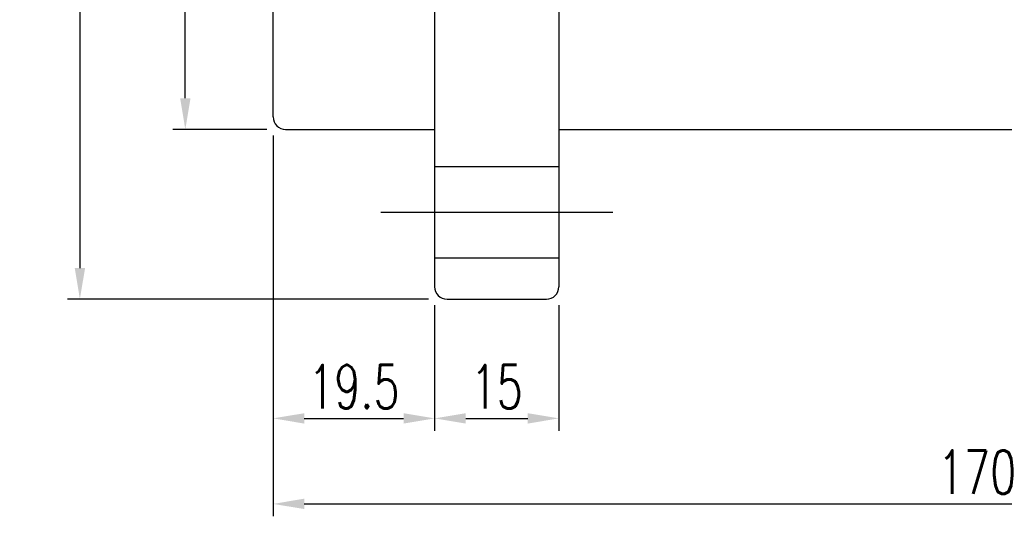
# Model space of a CAD drawing. Header units: millimetres. Extents: x -149 to 227, y -58 to 145.
# Tile 2 of 59: x 3 to 122, y -36 to 24. Entities that reach past the tile are written whole.
import ezdxf

# ---------------------------------------------------------------- set-up
doc = ezdxf.new("R2010")
doc.units = ezdxf.units.MM
doc.header["$LTSCALE"] = 0.2
doc.layers.get('0').update_dxf_attribs({"linetype": 'CONTINUOUS'})
doc.layers.get('Defpoints').update_dxf_attribs({"linetype": 'CONTINUOUS'})
doc.styles.add('DIM-7', font='SIMPLEX.shx', dxfattribs={"width": 0.7, "bigfont": 'chineset.shx'})
doc.dimstyles.new('CNS', dxfattribs={"dimtxt": 3.5, "dimasz": 2.5, "dimexe": 1, "dimexo": 1.5, "dimgap": 0.09, "dimtad": 0, "dimdsep": 46, "dimtxsty": 'DIM-7', "dimcen": 0.09, "dimclrd": 1, "dimclre": 1, "dimclrt": 4, "dimadec": 0, "dimazin": 0, "dimtfac": 1, "dimtix": 1, "dimtmove": 2, "dimatfit": 3, "dimfxl": 1, "dimtvp": 0.971429, "dimtolj": 1, "dimarcsym": 0})

# ---------------------------------------------------------------- blocks, each defined once
blk = doc.blocks.new('*D19')
at = {"color": 4, "lineweight": -2, "transparency": 16777216}
for p, q in [((33.92, 10.43), (33.92, -25.22)), ((53.42, -10.07), (53.42, -25.22)), ((37.67, -23.72), (49.67, -23.72))]:
    blk.add_line(p, q, dxfattribs=at)
at = {"color": 4, "transparency": 16777216}
for points in [[(37.67, -23.1), (37.67, -24.35), (33.92, -23.72)], [(49.67, -23.1), (49.67, -24.35), (53.42, -23.72)]]:
    blk.add_solid(points, dxfattribs=at)
at = {"layer": 'Defpoints', "color": 0, "transparency": 16777216}
for p in [(33.92, 12.68), (53.42, -7.82), (53.42, -23.72)]:
    blk.add_point(p, dxfattribs=at)
at = {"color": 4, "transparency": 16777216, "insert": (43.67, -19.9), "char_height": 5.25, "attachment_point": 5, "style": 'DIM-7'}
blk.add_mtext('\\A1;19.5', dxfattribs=at)
blk = doc.blocks.new('*D20')
at = {"color": 4, "lineweight": -2, "transparency": 16777216}
for p, q in [((53.42, -10.07), (53.42, -25.22)), ((68.42, -10.07), (68.42, -25.22)), ((57.17, -23.72), (64.67, -23.72))]:
    blk.add_line(p, q, dxfattribs=at)
at = {"color": 4, "transparency": 16777216}
for points in [[(57.17, -23.1), (57.17, -24.35), (53.42, -23.72)], [(64.67, -23.1), (64.67, -24.35), (68.42, -23.72)]]:
    blk.add_solid(points, dxfattribs=at)
at = {"layer": 'Defpoints', "color": 0, "transparency": 16777216}
for p in [(53.42, -7.82), (68.42, -7.82), (68.42, -23.72)]:
    blk.add_point(p, dxfattribs=at)
at = {"color": 4, "transparency": 16777216, "insert": (60.92, -19.9), "char_height": 5.25, "attachment_point": 5, "style": 'DIM-7'}
blk.add_mtext('\\A1;15', dxfattribs=at)
blk = doc.blocks.new('*D21')
at = {"color": 4, "lineweight": -2, "transparency": 16777216}
for p, q in [((33.92, 10.43), (33.92, -35.55)), ((203.92, 10.43), (203.92, -35.55)), ((37.67, -34.05), (200.17, -34.05))]:
    blk.add_line(p, q, dxfattribs=at)
at = {"color": 4, "transparency": 16777216}
for points in [[(37.67, -33.42), (37.67, -34.67), (33.92, -34.05)], [(200.17, -33.42), (200.17, -34.67), (203.92, -34.05)]]:
    blk.add_solid(points, dxfattribs=at)
at = {"layer": 'Defpoints', "color": 0, "transparency": 16777216}
for p in [(33.92, 12.68), (203.92, 12.68), (203.92, -34.05)]:
    blk.add_point(p, dxfattribs=at)
at = {"color": 4, "transparency": 16777216, "insert": (118.92, -30.22), "char_height": 5.25, "attachment_point": 5, "style": 'DIM-7'}
blk.add_mtext('\\A1;170', dxfattribs=at)
blk = doc.blocks.new('*D23')
at = {"color": 4, "lineweight": -2, "transparency": 16777216}
for p, q in [((33.17, 84.18), (21.81, 84.18)), ((23.31, 14.93), (23.31, 80.43)), ((33.17, 11.18), (21.81, 11.18))]:
    blk.add_line(p, q, dxfattribs=at)
at = {"color": 4, "transparency": 16777216}
for points in [[(22.69, 80.43), (23.94, 80.43), (23.31, 84.18)], [(22.69, 14.93), (23.94, 14.93), (23.31, 11.18)]]:
    blk.add_solid(points, dxfattribs=at)
at = {"layer": 'Defpoints', "color": 0, "transparency": 16777216}
for p in [(23.31, 84.18), (35.42, 84.18), (35.42, 11.18)]:
    blk.add_point(p, dxfattribs=at)
at = {"color": 4, "transparency": 16777216, "insert": (19.49, 47.68), "char_height": 5.25, "attachment_point": 5, "rotation": 90, "style": 'DIM-7'}
blk.add_mtext('\\A1;%%C73', dxfattribs=at)
blk = doc.blocks.new('*D24')
at = {"color": 4, "lineweight": -2, "transparency": 16777216}
for p, q in [((52.67, 104.68), (9.08, 104.68)), ((10.58, 100.93), (10.58, -5.57)), ((52.67, -9.32), (9.08, -9.32))]:
    blk.add_line(p, q, dxfattribs=at)
at = {"color": 4, "transparency": 16777216}
for points in [[(9.96, 100.93), (11.21, 100.93), (10.58, 104.68)], [(9.96, -5.57), (11.21, -5.57), (10.58, -9.32)]]:
    blk.add_solid(points, dxfattribs=at)
at = {"layer": 'Defpoints', "color": 0, "transparency": 16777216}
for p in [(54.92, 104.68), (10.58, -9.32), (54.92, -9.32)]:
    blk.add_point(p, dxfattribs=at)
at = {"color": 4, "transparency": 16777216, "insert": (6.76, 47.68), "char_height": 5.25, "attachment_point": 5, "rotation": 90, "style": 'DIM-7'}
blk.add_mtext('\\A1;%%C114', dxfattribs=at)

msp = doc.modelspace()

# ---------------------------------------------------------------- linework, layer by layer
for p, q in [((53.415, 103.175), (53.415, -7.825)), ((68.415, 103.175), (68.415, -7.825)), ((33.915, 12.675), (33.915, 82.675)), ((35.415, 11.175), (53.415, 11.175)), ((68.415, 11.175), (202.415, 11.175)), ((53.415, 6.675), (68.415, 6.675)), ((46.915, 1.175), (74.915, 1.175)), ((53.415, -4.325), (68.415, -4.325)), ((54.915, -9.325), (66.915, -9.325))]:
    msp.add_line(p, q)
for centre, start, end in [((35.415, 12.675), 180, 270), ((54.915, -7.825), 180, 270), ((66.915, -7.825), 270, 0)]:
    msp.add_arc(centre, 1.5, start, end)

# ---------------------------------------------------------------- dimensions: what is measured, and where the dimension line sits
for base, p1, p2, picture, middle in [((10.583, -9.325), (54.915, 104.675), (54.915, -9.325), '*D24', (6.758, 47.675)), ((23.314, 84.175), (35.415, 11.175), (35.415, 84.175), '*D23', (19.489, 47.675))]:
    dim = msp.add_linear_dim(base=base, p1=p1, p2=p2, angle=90, text='%%C<>', dimstyle='CNS', override={"dimscale": 1.5, "dimgap": 0.8, "dimtad": 1, "dimclrd": 4, "dimclre": 4, "dimadec": 2, "dimazin": 2, "dimtm": 1e-09, "dimtfac": 0.6, "dimtmove": 1})
    dim.commit()
    dim.dimension.update_dxf_attribs({"geometry": picture, "text_midpoint": middle})
for base, p1, p2, picture, middle in [((53.415, -23.723), (33.915, 12.675), (53.415, -7.825), '*D19', (43.665, -19.898)), ((203.915, -34.047), (33.915, 12.675), (203.915, 12.675), '*D21', (118.915, -30.222)), ((68.415, -23.723), (53.415, -7.825), (68.415, -7.825), '*D20', (60.915, -19.898))]:
    dim = msp.add_linear_dim(base=base, p1=p1, p2=p2, dimstyle='CNS', override={"dimscale": 1.5, "dimgap": 0.8, "dimtad": 1, "dimclrd": 4, "dimclre": 4, "dimadec": 2, "dimazin": 2, "dimtm": 1e-09, "dimtfac": 0.6, "dimtmove": 1})
    dim.commit()
    dim.dimension.update_dxf_attribs({"geometry": picture, "text_midpoint": middle})

doc.saveas('drawing.dxf')
